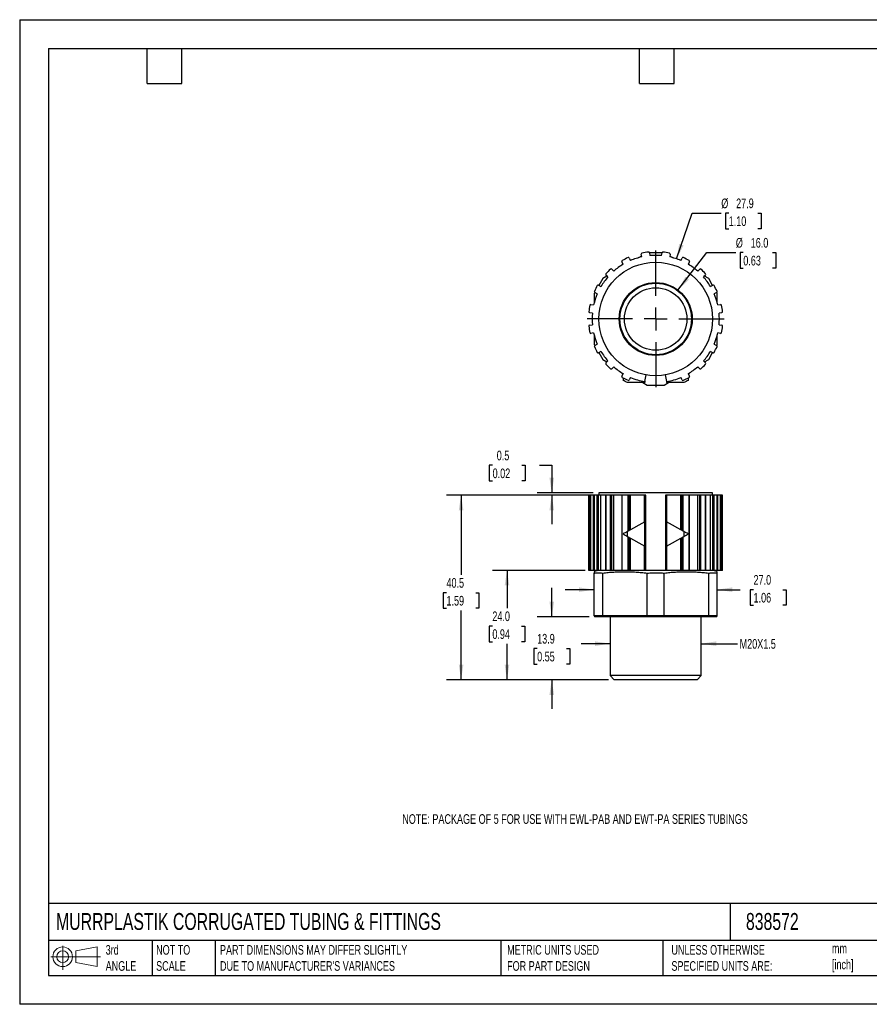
# Model space of a CAD drawing. Header units: millimetres. Extents: x 0 to 279, y 0 to 216.
# Tile 1 of 2: x 0 to 186, y 0 to 216. Entities that reach past the tile are written whole.
import ezdxf

# ---------------------------------------------------------------- set-up
doc = ezdxf.new("R2010")
doc.units = ezdxf.units.MM
doc.linetypes.add('CENTERX2', pattern=[20.32, 12.7, -2.54, 2.54, -2.54])
doc.layers.add('CENTER', color=40, linetype='CENTERX2')
doc.layers.add('DIMENSIONS', color=140, linetype='Continuous', lineweight=25)
doc.layers.add('TEXT', color=140, linetype='Continuous', lineweight=25)
doc.styles.add('SLDTEXTSTYLE0', font='TXT', dxfattribs={"width": 0.7})
doc.dimstyles.new('SLDDIMSTYLE0', dxfattribs={"dimtxt": 2.158008, "dimasz": 3.302, "dimexe": 0, "dimexo": 0.0625, "dimgap": 0.539502, "dimtad": 0, "dimtih": 1, "dimtoh": 1, "dimdec": 1, "dimrnd": 1e-09, "dimzin": 12, "dimdsep": 46, "dimtxsty": 'SLDTEXTSTYLE0', "dimsah": 1, "dimcen": 0.09, "dimadec": 0, "dimazin": 3, "dimtfac": 1, "dimtdec": 1, "dimtmove": 0, "dimatfit": 0, "dimfxl": 0, "dimfrac": 2, "dimtolj": 1, "dimtzin": 12, "dimarcsym": 0})
doc.dimstyles.new('SLDDIMSTYLE1', dxfattribs={"dimtxt": 2.158008, "dimasz": 3.302, "dimexe": 0, "dimexo": 0.0625, "dimgap": 0.539502, "dimtad": 0, "dimtih": 1, "dimtoh": 1, "dimdec": 1, "dimrnd": 1e-09, "dimzin": 4, "dimdsep": 46, "dimtxsty": 'SLDTEXTSTYLE0', "dimsah": 1, "dimcen": 0.09, "dimadec": 0, "dimazin": 1, "dimtfac": 1, "dimtdec": 1, "dimtmove": 0, "dimatfit": 0, "dimfxl": 0, "dimfrac": 2, "dimtolj": 1, "dimtzin": 12, "dimarcsym": 0})
doc.dimstyles.new('SLDDIMSTYLE2', dxfattribs={"dimtxt": 2.158008, "dimasz": 3.302, "dimexe": 0, "dimexo": 0.0625, "dimgap": 0.539502, "dimtad": 0, "dimtih": 1, "dimtoh": 1, "dimdec": 1, "dimrnd": 1e-09, "dimzin": 4, "dimdsep": 46, "dimtxsty": 'SLDTEXTSTYLE0', "dimsah": 1, "dimcen": 0.09, "dimadec": 0, "dimazin": 1, "dimtfac": 1, "dimtdec": 1, "dimtofl": 0, "dimtmove": 0, "dimatfit": 3, "dimfxl": 0, "dimfrac": 2, "dimtolj": 1, "dimtzin": 12, "dimarcsym": 0})
doc.dimstyles.new('SLDDIMSTYLE3', dxfattribs={"dimtxt": 2.158008, "dimasz": 3.302, "dimexe": 0, "dimexo": 0.0625, "dimgap": 0.539502, "dimtad": 0, "dimtih": 1, "dimtoh": 1, "dimdec": 1, "dimrnd": 1e-09, "dimzin": 12, "dimdsep": 46, "dimtxsty": 'SLDTEXTSTYLE0', "dimsah": 1, "dimcen": 0.09, "dimadec": 0, "dimazin": 3, "dimtfac": 1, "dimtdec": 1, "dimtofl": 0, "dimtmove": 0, "dimatfit": 3, "dimfxl": 0, "dimfrac": 2, "dimtolj": 1, "dimtzin": 12, "dimarcsym": 0})
doc.dimstyles.new('SLDDIMSTYLE4', dxfattribs={"dimtxt": 2.158008, "dimasz": 3.302, "dimexe": 0, "dimexo": 0.0625, "dimgap": 0.539502, "dimtad": 0, "dimtih": 1, "dimtoh": 1, "dimdec": 1, "dimrnd": 1e-09, "dimdsep": 46, "dimtxsty": 'SLDTEXTSTYLE0', "dimsah": 1, "dimcen": 0.09, "dimadec": 0, "dimazin": 2, "dimtfac": 1, "dimtdec": 1, "dimtmove": 0, "dimatfit": 0, "dimfxl": 0, "dimfrac": 2, "dimtolj": 1, "dimtzin": 12, "dimarcsym": 0})
doc.dimstyles.new('SLDDIMSTYLE5', dxfattribs={"dimtxt": 2.158008, "dimasz": 3.302, "dimexe": 0, "dimexo": 0.0625, "dimgap": 0.539502, "dimtad": 0, "dimtih": 1, "dimtoh": 1, "dimdec": 1, "dimrnd": 1e-09, "dimzin": 4, "dimdsep": 46, "dimtxsty": 'SLDTEXTSTYLE0', "dimsah": 1, "dimcen": 0, "dimadec": 0, "dimazin": 1, "dimtfac": 1, "dimtdec": 1, "dimtofl": 0, "dimtmove": 0, "dimatfit": 3, "dimfxl": 0, "dimfrac": 2, "dimtolj": 1, "dimtzin": 12, "dimarcsym": 0})
doc.dimstyles.new('SLDDIMSTYLE6', dxfattribs={"dimtxt": 2.158008, "dimasz": 3.302, "dimexe": 0, "dimexo": 0.0625, "dimgap": 0.539502, "dimtad": 0, "dimtih": 1, "dimtoh": 1, "dimdec": 1, "dimrnd": 1e-09, "dimzin": 12, "dimdsep": 46, "dimtxsty": 'SLDTEXTSTYLE0', "dimsah": 1, "dimcen": 0, "dimadec": 0, "dimazin": 3, "dimtfac": 1, "dimtdec": 1, "dimtofl": 0, "dimtmove": 0, "dimatfit": 3, "dimfxl": 0, "dimfrac": 2, "dimtolj": 1, "dimtzin": 12, "dimarcsym": 0})

# ---------------------------------------------------------------- blocks, each defined once
blk = doc.blocks.new('Block11')
at = {"color": 7, "linetype": 'Continuous', "lineweight": 18}
for p, q in [((2.59, 5.31), (2.59, 0)), ((5.48, 4.17), (10.18, 5.03)), ((10.18, 5.03), (10.18, 0.73)), ((0, 2.88), (10.87, 2.88)), ((5.48, 1.6), (5.48, 4.17)), ((5.48, 1.6), (10.18, 0.73))]:
    blk.add_line(p, q, dxfattribs=at)
for radius in [2.15, 1.29]:
    blk.add_circle((2.59, 2.88), radius, dxfattribs=at)
blk = doc.blocks.new('Block12')
at = {"color": 7, "linetype": 'Continuous'}
blk.add_blockref('Block11', (0, 0), dxfattribs=at)
blk = doc.blocks.new('_D')
at = {"layer": 'DIMENSIONS'}
for p, q in [((129.43, 79.08), (123.08, 79.08)), ((149.43, 79.08), (157.35, 79.08))]:
    blk.add_line(p, q, dxfattribs=at)
for points in [[(129.43, 79.08), (126.12, 79.59), (126.12, 78.57)], [(149.43, 79.08), (152.73, 78.57), (152.73, 79.59)]]:
    blk.add_solid(points, dxfattribs=at)
at = {"layer": 'DIMENSIONS', "insert": (157.83, 80.09), "char_height": 2.117, "attachment_point": 1, "style": 'SLDTEXTSTYLE0'}
blk.add_mtext('M20X1.5', dxfattribs=at)
blk = doc.blocks.new('_D_1')
at = {"layer": 'DIMENSIONS'}
for p, q in [((125.93, 90.92), (119.58, 90.92)), ((152.93, 90.92), (157.96, 90.92)), ((160.88, 90.92), (160.16, 90.92)), ((160.16, 90.92), (160.16, 87.49)), ((167.3, 90.92), (168.02, 90.92)), ((168.02, 90.92), (168.02, 87.49)), ((160.16, 87.49), (160.88, 87.49)), ((168.02, 87.49), (167.3, 87.49))]:
    blk.add_line(p, q, dxfattribs=at)
for points in [[(125.93, 90.92), (122.62, 91.43), (122.62, 90.41)], [(152.93, 90.92), (156.23, 90.41), (156.23, 91.43)]]:
    blk.add_solid(points, dxfattribs=at)
at = {"layer": 'DIMENSIONS', "char_height": 2.117, "attachment_point": 1, "style": 'SLDTEXTSTYLE0'}
for s, insert in [('27.0', (160.88, 94.13)), ('1.06', (160.88, 90.22))]:
    blk.add_mtext(s, dxfattribs=dict(at, insert=insert))
blk = doc.blocks.new('_D_2')
at = {"layer": 'DIMENSIONS'}
for p, q in [((116.64, 85), (116.64, 91.35)), ((124.81, 85), (113.47, 85)), ((113.44, 78.01), (112.71, 78.01)), ((112.71, 78.01), (112.71, 74.58)), ((119.85, 78.01), (120.57, 78.01)), ((120.57, 78.01), (120.57, 74.58)), ((112.71, 74.58), (113.44, 74.58)), ((120.57, 74.58), (119.85, 74.58)), ((129.08, 71.15), (113.47, 71.15)), ((116.64, 71.15), (116.64, 64.8))]:
    blk.add_line(p, q, dxfattribs=at)
for points in [[(116.64, 85), (117.15, 88.3), (116.13, 88.3)], [(116.64, 71.15), (116.13, 67.85), (117.15, 67.85)]]:
    blk.add_solid(points, dxfattribs=at)
at = {"layer": 'DIMENSIONS', "char_height": 2.117, "attachment_point": 1, "style": 'SLDTEXTSTYLE0'}
for s, insert in [('13.9', (113.44, 81.22)), ('0.55', (113.44, 77.31))]:
    blk.add_mtext(s, dxfattribs=dict(at, insert=insert))
blk = doc.blocks.new('_D_3')
at = {"layer": 'DIMENSIONS'}
for p, q in [((123.94, 95.15), (103.66, 95.15)), ((106.83, 95.15), (106.83, 86.85)), ((103.62, 82.94), (102.9, 82.94)), ((102.9, 82.94), (102.9, 79.51)), ((110.04, 82.94), (110.76, 82.94)), ((110.76, 82.94), (110.76, 79.51)), ((102.9, 79.51), (103.62, 79.51)), ((106.83, 71.15), (106.83, 79.03)), ((110.76, 79.51), (110.04, 79.51)), ((129.08, 71.15), (103.66, 71.15))]:
    blk.add_line(p, q, dxfattribs=at)
for points in [[(106.83, 95.15), (106.32, 91.85), (107.34, 91.85)], [(106.83, 71.15), (107.34, 74.45), (106.32, 74.45)]]:
    blk.add_solid(points, dxfattribs=at)
at = {"layer": 'DIMENSIONS', "char_height": 2.117, "attachment_point": 1, "style": 'SLDTEXTSTYLE0'}
for s, insert in [('24.0', (103.62, 86.15)), ('0.94', (103.62, 82.24))]:
    blk.add_mtext(s, dxfattribs=dict(at, insert=insert))
blk = doc.blocks.new('_D_4')
at = {"layer": 'DIMENSIONS'}
for p, q in [((124.55, 111.65), (93.59, 111.65)), ((96.76, 111.65), (96.76, 94.17)), ((93.56, 90.26), (92.83, 90.26)), ((92.83, 90.26), (92.83, 86.83)), ((99.97, 90.26), (100.69, 90.26)), ((100.69, 90.26), (100.69, 86.83)), ((92.83, 86.83), (93.56, 86.83)), ((100.69, 86.83), (99.97, 86.83)), ((96.76, 71.15), (96.76, 86.35)), ((129.08, 71.15), (93.59, 71.15))]:
    blk.add_line(p, q, dxfattribs=at)
for points in [[(96.76, 111.65), (96.26, 108.35), (97.27, 108.35)], [(96.76, 71.15), (97.27, 74.45), (96.26, 74.45)]]:
    blk.add_solid(points, dxfattribs=at)
at = {"layer": 'DIMENSIONS', "char_height": 2.117, "attachment_point": 1, "style": 'SLDTEXTSTYLE0'}
for s, insert in [('40.5', (93.56, 93.47)), ('1.59', (93.56, 89.56))]:
    blk.add_mtext(s, dxfattribs=dict(at, insert=insert))
blk = doc.blocks.new('_D_5')
at = {"layer": 'DIMENSIONS'}
for p, q in [((103.68, 118.19), (102.95, 118.19)), ((102.95, 118.19), (102.95, 114.76)), ((110.09, 118.19), (110.82, 118.19)), ((110.82, 118.19), (110.82, 114.76)), ((113.98, 118.19), (116.64, 118.19)), ((116.64, 118.19), (116.64, 112.15)), ((102.95, 114.76), (103.68, 114.76)), ((110.82, 114.76), (110.09, 114.76)), ((125.71, 112.15), (113.47, 112.15)), ((125.62, 111.65), (113.47, 111.65)), ((116.64, 111.65), (116.64, 105.3))]:
    blk.add_line(p, q, dxfattribs=at)
for points in [[(116.64, 112.15), (117.15, 115.45), (116.13, 115.45)], [(116.64, 111.65), (116.13, 108.35), (117.15, 108.35)]]:
    blk.add_solid(points, dxfattribs=at)
at = {"layer": 'DIMENSIONS', "char_height": 2.117, "attachment_point": 1, "style": 'SLDTEXTSTYLE0'}
for s, insert in [('0.5', (104.58, 121.4)), ('0.02', (103.68, 117.49))]:
    blk.add_mtext(s, dxfattribs=dict(at, insert=insert))
blk = doc.blocks.new('_D_6')
at = {"layer": 'DIMENSIONS'}
for p, q in [((144.31, 156.61), (150.65, 164.83)), ((150.65, 164.83), (157, 164.83)), ((158.63, 164.83), (157.91, 164.83)), ((157.91, 164.83), (157.91, 161.4)), ((165.04, 164.83), (165.77, 164.83)), ((165.77, 164.83), (165.77, 161.4)), ((157.91, 161.4), (158.63, 161.4)), ((165.77, 161.4), (165.04, 161.4))]:
    blk.add_line(p, q, dxfattribs=at)
blk.add_solid([(144.31, 156.61), (146.73, 158.92), (145.93, 159.54)], dxfattribs=at)
at = {"layer": 'DIMENSIONS', "char_height": 2.117, "attachment_point": 1, "style": 'SLDTEXTSTYLE0'}
for s, insert in [('%%c', (157, 168.04)), ('16.0', (160.26, 168.04)), ('0.63', (158.63, 164.13))]:
    blk.add_mtext(s, dxfattribs=dict(at, insert=insert))
blk = doc.blocks.new('_D_7')
at = {"layer": 'DIMENSIONS'}
for p, q in [((143.99, 163.46), (147.45, 173.48)), ((147.45, 173.48), (153.8, 173.48)), ((155.43, 173.48), (154.71, 173.48)), ((154.71, 173.48), (154.71, 170.05)), ((161.84, 173.48), (162.57, 173.48)), ((162.57, 173.48), (162.57, 170.05)), ((154.71, 170.05), (155.43, 170.05)), ((162.57, 170.05), (161.84, 170.05))]:
    blk.add_line(p, q, dxfattribs=at)
blk.add_solid([(143.99, 163.46), (145.55, 166.42), (144.59, 166.75)], dxfattribs=at)
at = {"layer": 'DIMENSIONS', "char_height": 2.117, "attachment_point": 1, "style": 'SLDTEXTSTYLE0'}
for s, insert in [('%%c', (153.8, 176.69)), ('27.9', (157.06, 176.69)), ('1.10', (155.43, 172.78))]:
    blk.add_mtext(s, dxfattribs=dict(at, insert=insert))
blk = doc.blocks.new('SW_CENTERMARKSYMBOL_0')
at = {"layer": 'CENTER', "color": 0}
for p, q in [((0, 5.08), (0, 14.99)), ((0, 0), (0, 2.54)), ((-5.08, 0), (-14.99, 0)), ((0, 0), (-2.54, 0)), ((0, 0), (0, -2.54)), ((0, 0), (2.54, 0)), ((5.08, 0), (14.99, 0)), ((0, -5.08), (0, -14.99))]:
    blk.add_line(p, q, dxfattribs=at)

msp = doc.modelspace()

# ---------------------------------------------------------------- linework, layer by layer
at = {"color": 7, "linetype": 'Continuous'}
for p, q in [((0, 215.9), (0, 0)), ((0, 215.9), (279.4, 215.9)), ((279.4, 0), (0, 0))]:
    msp.add_line(p, q, dxfattribs=at)
for p, q in [((136.36, 163.89), (136.26, 164.49)), ((138.04, 164.78), (138.14, 164.17)), ((140.72, 164.17), (140.81, 164.78)), ((142.59, 164.49), (142.49, 163.89)), ((132.3, 162.28), (132.03, 162.82)), ((133.63, 163.64), (133.91, 163.09)), ((136.33, 164.08), (135.69, 163.71)), ((143.2, 163.69), (142.52, 164.08)), ((144.94, 163.09), (145.22, 163.64)), ((146.83, 162.82), (146.55, 162.28)), ((128.95, 159.49), (128.51, 159.92)), ((129.79, 161.19), (130.22, 160.76)), ((148.63, 160.76), (149.07, 161.19)), ((150.34, 159.92), (149.91, 159.49)), ((126.89, 157.68), (127.43, 157.4)), ((127.81, 159.16), (126.94, 157.65)), ((128.74, 159.7), (127.81, 159.16)), ((151.04, 159.16), (150.12, 159.7)), ((151.91, 157.65), (151.04, 159.16)), ((151.42, 157.4), (151.97, 157.68)), ((126.05, 156.11), (125.93, 155.9)), ((125.93, 155.9), (125.93, 153.73)), ((126.61, 155.8), (126.07, 156.08)), ((152.78, 156.08), (152.24, 155.8)), ((152.93, 155.9), (152.81, 156.1)), ((152.93, 153.75), (152.93, 155.9)), ((125.21, 153.44), (125.82, 153.35)), ((153.04, 153.35), (153.64, 153.44)), ((125.54, 151.57), (124.93, 151.66)), ((153.92, 151.66), (153.32, 151.57)), ((124.93, 148.9), (125.54, 148.99)), ((153.32, 148.99), (153.92, 148.9)), ((125.82, 147.21), (125.21, 147.12)), ((152.93, 144.66), (152.93, 146.83)), ((153.64, 147.12), (153.04, 147.21)), ((125.93, 146.81), (125.93, 144.66)), ((125.93, 144.66), (126.05, 144.45)), ((126.07, 144.48), (126.61, 144.76)), ((152.24, 144.76), (152.78, 144.48)), ((152.81, 144.45), (152.93, 144.66)), ((127.43, 143.16), (126.89, 142.88)), ((126.94, 142.91), (127.81, 141.4)), ((151.04, 141.4), (151.91, 142.91)), ((151.97, 142.88), (151.42, 143.16)), ((127.81, 141.4), (128.74, 140.86)), ((128.51, 140.64), (128.95, 141.07)), ((149.91, 141.07), (150.34, 140.64)), ((150.12, 140.86), (151.04, 141.4)), ((130.22, 139.8), (129.79, 139.37)), ((132.03, 137.74), (132.3, 138.28)), ((132.28, 138.3), (132.28, 138.23)), ((146.55, 138.28), (146.83, 137.74)), ((146.58, 138.3), (146.58, 138.23)), ((149.07, 139.37), (148.63, 139.8)), ((132.28, 137.38), (132.28, 136.81)), ((137.03, 136.33), (133.27, 136.33)), ((133.91, 137.47), (133.63, 136.92)), ((136.59, 136.33), (137.54, 135.78)), ((137.26, 138.02), (137, 136.54)), ((137.03, 136.67), (137.03, 136.33)), ((141.31, 135.78), (142.26, 136.33)), ((141.85, 136.54), (141.59, 138.02)), ((141.83, 136.67), (141.83, 136.33)), ((145.59, 136.33), (141.83, 136.33)), ((145.22, 136.92), (144.94, 137.47)), ((146.58, 137.38), (146.58, 136.81)), ((124.76, 111.65), (124.76, 95.15)), ((124.76, 95.15), (124.76, 111.65)), ((124.99, 111.65), (124.76, 111.65)), ((124.76, 111.65), (124.76, 111.65)), ((124.99, 95.15), (124.99, 111.65)), ((125.21, 111.65), (124.99, 111.65)), ((125.21, 95.15), (125.21, 111.65)), ((125.82, 111.65), (125.21, 111.65)), ((125.82, 95.15), (125.82, 111.65)), ((125.96, 111.65), (125.82, 111.65)), ((125.96, 111.65), (125.96, 95.15)), ((125.98, 111.65), (125.96, 111.65)), ((125.98, 95.15), (125.98, 111.65)), ((126.62, 111.65), (125.98, 111.65)), ((126.62, 95.15), (126.62, 111.65)), ((126.89, 111.65), (126.62, 111.65)), ((126.89, 95.15), (126.89, 111.65)), ((127.43, 111.65), (126.89, 111.65)), ((126.98, 112.15), (126.98, 111.65)), ((151.88, 112.15), (126.98, 112.15)), ((127.43, 95.15), (127.43, 111.65)), ((128.46, 111.65), (127.43, 111.65)), ((128.46, 111.65), (128.46, 95.15)), ((128.51, 111.65), (128.46, 111.65)), ((128.51, 95.15), (128.51, 111.65)), ((129.51, 111.65), (128.51, 111.65)), ((129.51, 95.15), (129.51, 111.65)), ((129.79, 111.65), (129.51, 111.65)), ((129.79, 95.15), (129.79, 111.65)), ((130.22, 111.65), (129.79, 111.65)), ((130.22, 95.15), (130.22, 111.65)), ((132.01, 111.65), (130.22, 111.65)), ((132.01, 111.65), (132.01, 95.15)), ((132.11, 111.65), (132.01, 111.65)), ((132.11, 95.15), (132.11, 111.65)), ((133.37, 111.65), (132.11, 111.65)), ((133.37, 103.76), (133.37, 111.65)), ((133.63, 111.65), (133.37, 111.65)), ((133.63, 103.91), (133.63, 111.65)), ((133.91, 111.65), (133.63, 111.65)), ((133.91, 104.06), (133.91, 111.65)), ((137, 111.65), (133.91, 111.65)), ((137, 105.81), (137, 111.65)), ((137.26, 111.65), (137, 111.65)), ((137.26, 95.15), (137.26, 111.65)), ((141.59, 111.65), (141.59, 95.15)), ((141.85, 111.65), (141.59, 111.65)), ((141.85, 105.81), (141.85, 111.65)), ((144.94, 111.65), (141.85, 111.65)), ((144.94, 104.06), (144.94, 111.65)), ((145.22, 111.65), (144.94, 111.65)), ((145.22, 103.91), (145.22, 111.65)), ((145.48, 111.65), (145.22, 111.65)), ((145.48, 103.76), (145.48, 111.65)), ((146.75, 111.65), (145.48, 111.65)), ((146.75, 95.15), (146.75, 111.65)), ((146.85, 111.65), (146.75, 111.65)), ((146.85, 95.15), (146.85, 111.65)), ((148.63, 111.65), (146.85, 111.65)), ((148.63, 95.15), (148.63, 111.65)), ((149.07, 111.65), (148.63, 111.65)), ((149.07, 95.15), (149.07, 111.65)), ((149.34, 111.65), (149.07, 111.65)), ((149.34, 95.15), (149.34, 111.65)), ((150.35, 111.65), (149.34, 111.65)), ((150.35, 95.15), (150.35, 111.65)), ((150.4, 111.65), (150.35, 111.65)), ((150.4, 95.15), (150.4, 111.65)), ((151.42, 111.65), (150.4, 111.65)), ((151.42, 95.15), (151.42, 111.65)), ((151.97, 111.65), (151.42, 111.65)), ((151.88, 111.65), (151.88, 112.15)), ((151.97, 95.15), (151.97, 111.65)), ((152.23, 111.65), (151.97, 111.65)), ((152.23, 95.15), (152.23, 111.65)), ((152.88, 111.65), (152.23, 111.65)), ((152.88, 95.15), (152.88, 111.65)), ((152.89, 111.65), (152.88, 111.65)), ((152.89, 95.15), (152.89, 111.65)), ((153.04, 111.65), (152.89, 111.65)), ((153.04, 95.15), (153.04, 111.65)), ((153.64, 111.65), (153.04, 111.65)), ((153.64, 95.15), (153.64, 111.65)), ((153.87, 111.65), (153.64, 111.65)), ((153.87, 95.15), (153.87, 111.65)), ((154.09, 111.65), (153.87, 111.65)), ((154.09, 95.15), (154.09, 111.65)), ((154.09, 95.15), (154.09, 111.65)), ((154.09, 111.65), (154.09, 111.65)), ((137.03, 105.82), (133.27, 103.7)), ((137.03, 100.47), (137.03, 105.82)), ((141.83, 105.82), (141.83, 100.47)), ((145.59, 103.7), (141.83, 105.82)), ((133.27, 102.59), (133.27, 103.7)), ((145.59, 103.7), (145.59, 102.59)), ((133.27, 102.59), (137.03, 100.47)), ((133.37, 95.15), (133.37, 102.53)), ((133.63, 95.15), (133.63, 102.38)), ((133.91, 95.15), (133.91, 102.22)), ((141.83, 100.47), (145.59, 102.59)), ((144.94, 95.15), (144.94, 102.22)), ((145.22, 95.15), (145.22, 102.38)), ((145.48, 95.15), (145.48, 102.53)), ((137, 95.15), (137, 100.48)), ((141.85, 95.15), (141.85, 100.48)), ((124.99, 95.15), (124.76, 95.15)), ((124.76, 95.15), (124.76, 95.15)), ((125.21, 95.15), (124.99, 95.15)), ((125.82, 95.15), (125.21, 95.15)), ((125.96, 95.15), (125.82, 95.15)), ((126.98, 95.15), (125.92, 94.87)), ((125.98, 95.15), (125.96, 95.15)), ((126.62, 95.15), (125.98, 95.15)), ((126.89, 95.15), (126.62, 95.15)), ((127.43, 95.15), (126.89, 95.15)), ((128.46, 95.15), (127.43, 95.15)), ((128.51, 95.15), (128.46, 95.15)), ((129.51, 95.15), (128.51, 95.15)), ((129.79, 95.15), (129.51, 95.15)), ((130.22, 95.15), (129.79, 95.15)), ((132.01, 95.15), (130.22, 95.15)), ((132.11, 95.15), (132.01, 95.15)), ((133.37, 95.15), (132.11, 95.15)), ((133.63, 95.15), (133.37, 95.15)), ((133.91, 95.15), (133.63, 95.15)), ((137, 95.15), (133.91, 95.15)), ((137.26, 95.15), (137, 95.15)), ((141.59, 95.15), (137.26, 95.15)), ((141.85, 95.15), (141.59, 95.15)), ((144.94, 95.15), (141.85, 95.15)), ((145.22, 95.15), (144.94, 95.15)), ((145.48, 95.15), (145.22, 95.15)), ((146.75, 95.15), (145.48, 95.15)), ((146.85, 95.15), (146.75, 95.15)), ((148.63, 95.15), (146.85, 95.15)), ((149.07, 95.15), (148.63, 95.15)), ((149.34, 95.15), (149.07, 95.15)), ((150.35, 95.15), (149.34, 95.15)), ((150.4, 95.15), (150.35, 95.15)), ((151.42, 95.15), (150.4, 95.15)), ((151.97, 95.15), (151.42, 95.15)), ((152.93, 94.87), (151.88, 95.15)), ((152.23, 95.15), (151.97, 95.15)), ((152.88, 95.15), (152.23, 95.15)), ((152.89, 95.15), (152.88, 95.15)), ((153.04, 95.15), (152.89, 95.15)), ((153.64, 95.15), (153.04, 95.15)), ((153.87, 95.15), (153.64, 95.15)), ((154.09, 95.15), (153.87, 95.15)), ((154.09, 95.15), (154.09, 95.15)), ((125.93, 85.15), (125.93, 94.57)), ((127.81, 85.15), (127.81, 94.57)), ((137.54, 85.15), (137.54, 94.57)), ((141.31, 85.15), (141.31, 94.57)), ((151.04, 85.15), (151.04, 94.57)), ((152.93, 85.15), (152.93, 94.57)), ((125.93, 85.15), (126.08, 85)), ((127.81, 85.15), (125.93, 85.15)), ((152.78, 85), (126.08, 85)), ((132.68, 85.15), (127.81, 85.15)), ((129.43, 85), (129.43, 72.07)), ((137.54, 85.15), (132.68, 85.15)), ((141.31, 85.15), (137.54, 85.15)), ((146.18, 85.15), (141.31, 85.15)), ((151.04, 85.15), (146.18, 85.15)), ((149.43, 72.07), (149.43, 85)), ((152.93, 85.15), (151.04, 85.15)), ((152.78, 85), (152.93, 85.15)), ((129.43, 72.07), (130.35, 71.15)), ((149.43, 72.07), (129.43, 72.07)), ((148.51, 71.15), (149.43, 72.07)), ((148.51, 71.15), (130.35, 71.15))]:
    msp.add_line(p, q)
for radius in [12.45, 8, 7.85, 6.85]:
    msp.add_circle((139.43, 150.28), radius)
for centre, radius, start, end in [((136.46, 164.52), 0.2, 101.7576, 189), ((139.43, 150.28), 14.75, 96.2424, 101.7576), ((137.84, 164.74), 0.2, 9, 96.2424), ((139.43, 150.28), 13.95, 84.6991, 95.3009), ((141.01, 164.74), 0.2, 83.7576, 171), ((139.43, 150.28), 14.75, 78.2424, 83.7576), ((142.39, 164.52), 0.2, 351, 78.2424), ((139.43, 150.28), 13.95, 120.6991, 131.3009), ((132.21, 162.91), 0.2, 119.7576, 207), ((139.43, 150.28), 14.75, 114.2424, 119.7576), ((133.45, 163.55), 0.2, 27, 114.2424), ((139.43, 150.28), 13.95, 102.6991, 113.3009), ((139.43, 150.28), 13.95, 66.6991, 77.3009), ((145.4, 163.55), 0.2, 65.7576, 153), ((139.43, 150.28), 14.75, 60.2424, 65.7576), ((139.43, 150.28), 13.95, 48.6991, 59.3009), ((146.65, 162.91), 0.2, 333, 60.2424), ((128.66, 160.06), 0.2, 137.7576, 225), ((139.43, 150.28), 14.75, 132.2424, 137.7576), ((129.65, 161.05), 0.2, 45, 132.2424), ((149.21, 161.05), 0.2, 47.7576, 135), ((139.43, 150.28), 14.75, 42.2424, 47.7576), ((150.2, 160.06), 0.2, 315, 42.2424), ((126.8, 157.5), 0.2, 63, 150.2424), ((139.43, 150.28), 13.95, 138.6991, 149.3009), ((139.43, 150.28), 13.95, 30.6991, 41.3009), ((152.06, 157.5), 0.2, 29.7576, 117), ((139.43, 150.28), 13.95, 156.6991, 167.3009), ((126.16, 156.25), 0.2, 155.7576, 243), ((139.43, 150.28), 14.75, 150.2424, 155.7576), ((139.43, 150.28), 14.75, 24.2424, 29.7576), ((139.43, 150.28), 13.95, 12.6991, 23.3009), ((152.69, 156.25), 0.2, 297, 24.2424), ((125.18, 153.24), 0.2, 81, 168.2424), ((153.67, 153.24), 0.2, 11.7576, 99), ((139.43, 150.28), 14.75, 168.2424, 173.7576), ((124.96, 151.86), 0.2, 173.7576, 261), ((139.43, 150.28), 13.95, 174.6991, 185.3009), ((139.43, 150.28), 13.95, 354.6991, 5.3009), ((139.43, 150.28), 14.75, 6.2424, 11.7576), ((153.89, 151.86), 0.2, 279, 6.2424), ((124.96, 148.7), 0.2, 99, 186.2424), ((139.43, 150.28), 14.75, 186.2424, 191.7576), ((125.18, 147.32), 0.2, 191.7576, 279), ((139.43, 150.28), 13.95, 192.6991, 203.3009), ((139.43, 150.28), 13.95, 336.6991, 347.3009), ((153.67, 147.32), 0.2, 261, 348.2424), ((139.43, 150.28), 14.75, 348.2424, 353.7576), ((153.89, 148.7), 0.2, 353.7576, 81), ((126.16, 144.31), 0.2, 117, 204.2424), ((139.43, 150.28), 14.75, 204.2424, 209.7576), ((126.8, 143.06), 0.2, 209.7576, 297), ((139.43, 150.28), 13.95, 210.6991, 221.3009), ((139.43, 150.28), 13.95, 318.6991, 329.3009), ((152.06, 143.06), 0.2, 243, 330.2424), ((139.43, 150.28), 14.75, 330.2424, 335.7576), ((152.69, 144.31), 0.2, 335.7576, 63), ((128.66, 140.5), 0.2, 135, 222.2424), ((139.43, 150.28), 14.75, 222.2424, 227.7576), ((139.43, 150.28), 14.75, 312.2424, 317.7576), ((150.2, 140.5), 0.2, 317.7576, 45), ((129.65, 139.51), 0.2, 227.7576, 315), ((139.43, 150.28), 13.95, 228.6991, 239.3009), ((139.43, 150.28), 13.95, 300.6991, 311.3009), ((149.21, 139.51), 0.2, 225, 312.2424), ((132.21, 137.65), 0.2, 153, 240.2424), ((139.43, 150.28), 14.75, 240.2424, 245.7576), ((133.45, 137.01), 0.2, 245.7576, 333), ((139.43, 150.28), 13.95, 246.6991, 260), ((139.43, 150.28), 13.95, 280, 293.3009), ((145.4, 137.01), 0.2, 207, 294.2424), ((139.43, 150.28), 14.75, 294.2424, 299.7576), ((146.65, 137.65), 0.2, 299.7576, 27)]:
    msp.add_arc(centre, radius, start, end)
for points, knots in [([(140.81, 164.78), (140.28, 164.78), (139.35, 164.78), (138.43, 164.78), (138.04, 164.78)], [0, 0, 0, 0, 0.58146, 1, 1, 1, 1]), ([(137.54, 135.78), (137.75, 135.78), (138.17, 135.78), (138.8, 135.78), (139.53, 135.78), (140.37, 135.78), (141, 135.78), (141.31, 135.78)], [0, 0, 0, 0, 0.166929, 0.333384, 0.500002, 0.749812, 1, 1, 1, 1]), ([(125.93, 94.85), (125.93, 94.86), (125.93, 94.86), (125.93, 94.77), (125.93, 94.63), (125.93, 94.57)], [0, 0, 0, 0, 0.195248, 0.595995, 1, 1, 1, 1]), ([(125.93, 94.57), (126.03, 94.57), (126.24, 94.59), (126.56, 94.6), (126.92, 94.6), (127.34, 94.59), (127.65, 94.58), (127.81, 94.57)], [0, 0, 0, 0, 0.1669292, 0.333384, 0.5000017, 0.7498122, 1, 1, 1, 1]), ([(127.81, 94.57), (128.02, 94.59), (128.42, 94.64), (129.03, 94.7), (129.64, 94.75), (130.45, 94.8), (131.46, 94.85), (132.68, 94.87), (133.89, 94.85), (135.11, 94.79), (136.32, 94.7), (137.13, 94.61), (137.54, 94.57)], [0, 0, 0, 0, 0.063388, 0.126082, 0.188317, 0.250344, 0.375484, 0.500002, 0.624509, 0.749661, 0.873914, 1, 1, 1, 1]), ([(137.54, 94.57), (137.75, 94.57), (138.17, 94.59), (138.8, 94.6), (139.53, 94.6), (140.37, 94.59), (141, 94.58), (141.31, 94.57)], [0, 0, 0, 0, 0.166929, 0.333384, 0.500002, 0.749812, 1, 1, 1, 1]), ([(141.31, 94.57), (141.52, 94.59), (141.92, 94.64), (142.53, 94.7), (143.14, 94.75), (143.95, 94.8), (144.96, 94.85), (146.18, 94.87), (147.39, 94.85), (148.61, 94.79), (149.82, 94.7), (150.63, 94.61), (151.04, 94.57)], [0, 0, 0, 0, 0.063388, 0.126082, 0.188317, 0.250344, 0.375484, 0.500002, 0.624509, 0.749661, 0.873914, 1, 1, 1, 1]), ([(151.04, 94.57), (151.15, 94.57), (151.36, 94.59), (151.67, 94.6), (152.04, 94.6), (152.46, 94.59), (152.77, 94.58), (152.93, 94.57)], [0, 0, 0, 0, 0.166929, 0.333384, 0.500002, 0.749812, 1, 1, 1, 1]), ([(152.93, 94.57), (152.93, 94.63), (152.93, 94.77), (152.93, 94.86), (152.93, 94.86), (152.93, 94.85)], [0, 0, 0, 0, 0.398693, 0.796558, 1, 1, 1, 1])]:
    msp.add_open_spline(points, degree=3, knots=knots)
for points in [[(133.27, 136.33), (132.93, 136.48), (132.6, 136.64), (132.28, 136.81)], [(146.58, 136.81), (146.25, 136.64), (145.92, 136.48), (145.59, 136.33)], [(133.27, 103.7), (132.93, 103.51), (132.6, 103.32), (132.28, 103.14)], [(146.58, 103.14), (146.25, 103.32), (145.92, 103.51), (145.59, 103.7)], [(132.28, 103.14), (132.6, 102.96), (132.93, 102.77), (133.27, 102.59)], [(145.59, 102.59), (145.92, 102.77), (146.25, 102.96), (146.58, 103.14)]]:
    msp.add_open_spline(points, degree=3)
at = {"layer": 'TEXT'}
for p, q in [((6.35, 209.55), (273.05, 209.55)), ((6.35, 209.55), (6.35, 6.35)), ((27.94, 201.93), (27.94, 209.55)), ((35.56, 201.93), (35.56, 209.55)), ((135.89, 201.93), (135.89, 209.55)), ((143.51, 201.93), (143.51, 209.55)), ((27.94, 201.93), (35.56, 201.93)), ((135.89, 201.93), (143.51, 201.93)), ((273.05, 22.13), (6.35, 22.13)), ((155.76, 22.13), (155.76, 13.97)), ((273.05, 13.97), (6.35, 13.97)), ((29.04, 13.97), (29.04, 6.35)), ((42.84, 13.97), (42.84, 6.35)), ((105.48, 13.97), (105.48, 6.35)), ((141, 13.97), (141, 6.35)), ((6.35, 6.35), (273.05, 6.35))]:
    msp.add_line(p, q, dxfattribs=at)

# ---------------------------------------------------------------- block references
at = {"layer": 'CENTER'}
msp.add_blockref('SW_CENTERMARKSYMBOL_0', (139.43, 150.28), dxfattribs=at)
at = {"layer": 'TEXT'}
msp.add_blockref('Block12', (6.84, 7.55), dxfattribs=at)

# ---------------------------------------------------------------- texts
at = {"layer": 'DIMENSIONS', "insert": (83.87, 41.69), "char_height": 2.1167, "attachment_point": 1, "style": 'SLDTEXTSTYLE0'}
msp.add_mtext('NOTE: PACKAGE OF 5 FOR USE WITH EWL-PAB AND EWT-PA SERIES TUBINGS', dxfattribs=at)
at = {"layer": 'TEXT', "attachment_point": 1, "style": 'SLDTEXTSTYLE0'}
for s, insert, char_height in [('MURRPLASTIK CORRUGATED TUBING & FITTINGS', (7.97, 20.02), 3.7042), ('838572', (159.21, 20.02), 3.704), ('3rd^JANGLE', (18.85, 13), 2.117), ('NOT TO^JSCALE', (29.91, 13), 2.1167), ("PART DIMENSIONS MAY DIFFER SLIGHTLY ^JDUE TO MANUFACTURER'S VARIANCES", (43.91, 13), 2.1167), ('METRIC UNITS USED ^JFOR PART DESIGN', (106.85, 13), 2.1167), ('UNLESS OTHERWISE ^JSPECIFIED UNITS ARE:', (142.87, 13), 2.1167), ('mm^J[inch]', (178.06, 13.33), 2.117)]:
    msp.add_mtext(s, dxfattribs=dict(at, insert=insert, char_height=char_height))

# ---------------------------------------------------------------- dimensions: what is measured, and where the dimension line sits
at = {"layer": 'DIMENSIONS'}
for p1, p2, dimstyle, picture, middle in [((134.87, 137.1), (143.99, 163.46), 'SLDDIMSTYLE6', '_D_7', (158.64, 173.48)), ((134.54, 143.95), (144.31, 156.61), 'SLDDIMSTYLE5', '_D_6', (161.84, 164.83))]:
    dim = msp.add_diameter_dim_2p(p1=p1, p2=p2, dimstyle=dimstyle, dxfattribs=at)
    dim.commit()
    dim.dimension.update_dxf_attribs({"geometry": picture, "text_midpoint": middle, "dimtype": 163})
for base, p1, p2, dimstyle, picture, middle in [((116.64, 112.15), (126.89, 111.65), (126.98, 112.15), 'SLDDIMSTYLE4', '_D_5', (116.64, 118.19)), ((96.76, 111.65), (130.35, 71.15), (125.82, 111.65), 'SLDDIMSTYLE3', '_D_4', (96.76, 90.26)), ((106.83, 95.15), (130.35, 71.15), (125.21, 95.15), 'SLDDIMSTYLE2', '_D_3', (106.83, 82.94)), ((116.64285992, 84.99767494), (130.34677667, 71.14767494), (126.07677667, 84.99767494), 'SLDDIMSTYLE0', '_D_2', (116.64285992, 78.00858659))]:
    dim = msp.add_linear_dim(base=base, p1=p1, p2=p2, angle=90, dimstyle=dimstyle, dxfattribs=at)
    dim.commit()
    dim.dimension.update_dxf_attribs({"geometry": picture, "text_midpoint": middle, "dimtype": 160})
dim = msp.add_linear_dim(base=(152.93, 90.92), p1=(125.93, 94.57), p2=(152.93, 94.57), dimstyle='SLDDIMSTYLE1', dxfattribs=at)
dim.commit()
dim.dimension.update_dxf_attribs({"geometry": '_D_1', "text_midpoint": (164.09, 90.92), "dimtype": 160})
dim = msp.add_linear_dim(base=(149.43, 79.08), p1=(129.43, 85.15), p2=(149.43, 85.15), text='M20X1.5', dimstyle='SLDDIMSTYLE0', dxfattribs=at)
dim.commit()
dim.dimension.update_dxf_attribs({"geometry": '_D', "text_midpoint": (164.09, 79.08), "dimtype": 160})

doc.saveas('drawing.dxf')
